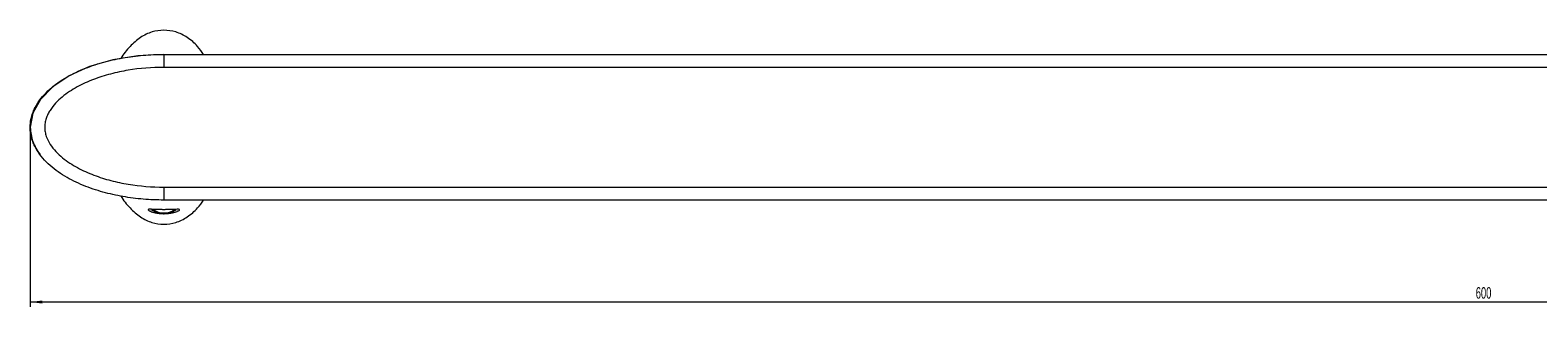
# Model space of a CAD drawing. Header units: millimetres. Extents: x -880 to 393, y -18 to 517.
# Tile 2 of 6: x -880 to -570, y 460 to 517. Entities that reach past the tile are written whole.
import ezdxf

# ---------------------------------------------------------------- set-up
doc = ezdxf.new("R2010")
doc.units = ezdxf.units.MM
doc.header["$PDSIZE"] = -1
doc.styles.add('SLDTEXTSTYLE0', font='TXT', dxfattribs={"width": 0.605})
doc.dimstyles.new('SLDDIMSTYLE0', dxfattribs={"dimtxt": 2.311487, "dimasz": 2.5, "dimexe": 0, "dimexo": 0.0625, "dimgap": 0.577872, "dimtad": 1, "dimtoh": 1, "dimrnd": 1e-09, "dimzin": 12, "dimdsep": 46, "dimtxsty": 'SLDTEXTSTYLE0', "dimsah": 1, "dimcen": 0.09, "dimadec": 0, "dimazin": 0, "dimtfac": 1, "dimtofl": 0, "dimtmove": 0, "dimatfit": 3, "dimfxl": 1, "dimfrac": 2, "dimtolj": 1, "dimtzin": 12, "dimarcsym": 0})

# ---------------------------------------------------------------- blocks, each defined once
blk = doc.blocks.new('*D1')
at = {"color": 7, "linetype": 'Continuous', "lineweight": 0}
for p, q in [((-880.46, 496.03), (-880.46, 460.03)), ((-280.46, 496.03), (-280.46, 460.03)), ((-280.46, 461.03), (-880.46, 461.03))]:
    blk.add_line(p, q, dxfattribs=at)
for points in [[(-880.46, 461.03), (-877.96, 460.72), (-877.96, 461.34)], [(-280.46, 461.03), (-282.96, 461.34), (-282.96, 460.72)]]:
    blk.add_solid(points, dxfattribs=at)
at = {"color": 7, "linetype": 'Continuous', "lineweight": 0, "insert": (-583.11, 464.1), "char_height": 2.381, "attachment_point": 1, "style": 'SLDTEXTSTYLE0'}
blk.add_mtext('600', dxfattribs=at)

msp = doc.modelspace()

# ---------------------------------------------------------------- linework, layer by layer
at = {"color": 7, "linetype": 'Continuous', "lineweight": 15}
for p, q in [((-852.962, 512.032), (-852.962, 509.359)), ((-852.962, 512.032), (-307.962, 512.032)), ((-307.962, 509.359), (-852.962, 509.359)), ((-852.962, 484.704), (-852.962, 482.032)), ((-852.962, 484.704), (-307.962, 484.704)), ((-307.962, 482.032), (-852.962, 482.032)), ((-853.013, 479.226), (-852.912, 479.226))]:
    msp.add_line(p, q, dxfattribs=at)
at = {"color": 7, "linetype": 'Continuous', "lineweight": 15, "flags": 128}
msp.add_lwpolyline([(-852.962, 512.032), (-858.327, 511.743), (-863.486, 510.89), (-868.24, 509.504), (-872.408, 507.638), (-875.828, 505.365), (-878.369, 502.772), (-879.934, 499.958), (-880.462, 497.032)], dxfattribs=at)
at = {"color": 7, "linetype": 'Continuous', "lineweight": 15}
for centre, radius, start, end in [((-853.094, 483.01), 3.785, 230.41134, 271.22809), ((-852.962, 483.133), 3.761, 233.70899, 305.98463), ((-852.829, 483.003), 3.779, 268.75047, 309.89015)]:
    msp.add_arc(centre, radius, start, end, dxfattribs=at)
for points, knots in [([(-852.962, 517.032), (-853.787, 516.953), (-855.484, 516.793), (-857.886, 515.554), (-860.017, 513.648), (-861.327, 512.099), (-861.803, 511.17), (-861.804, 511.168)], [0, 0, 0, 0, 0.2233818, 0.4592318, 0.7165353, 0.9994281, 1, 1, 1, 1]), ([(-844.777, 512.032), (-845.171, 512.591), (-846.114, 513.928), (-848.055, 515.543), (-850.437, 516.795), (-852.136, 516.954), (-852.962, 517.032)], [0, 0, 0, 0, 0.2054893, 0.4907933, 0.7523091, 1, 1, 1, 1]), ([(-852.962, 482.032), (-854.387, 482.032), (-855.801, 482.092), (-858.607, 482.331), (-860, 482.51), (-862.763, 482.994), (-864.133, 483.3), (-866.169, 483.868), (-866.844, 484.076), (-868.188, 484.533), (-868.858, 484.783), (-870.839, 485.598), (-872.114, 486.222), (-873.937, 487.318), (-874.529, 487.71), (-875.677, 488.56), (-876.233, 489.019), (-877.275, 489.999), (-877.764, 490.522), (-878.657, 491.651), (-879.052, 492.244), (-879.549, 493.185), (-879.7, 493.507), (-879.965, 494.171), (-880.08, 494.515), (-880.359, 495.557), (-880.458, 496.263), (-880.464, 497.343), (-880.442, 497.705), (-880.353, 498.415), (-880.285, 498.766), (-880.108, 499.458), (-879.997, 499.801), (-879.736, 500.474), (-879.587, 500.8), (-879.094, 501.749), (-878.703, 502.346), (-877.817, 503.481), (-877.331, 504.006), (-876.3, 504.986), (-875.754, 505.442), (-874.611, 506.297), (-874.012, 506.697), (-872.183, 507.805), (-870.912, 508.431), (-868.948, 509.245), (-868.284, 509.495), (-866.938, 509.957), (-866.254, 510.17), (-864.196, 510.749), (-862.813, 511.059), (-860.029, 511.55), (-858.628, 511.73), (-855.808, 511.971), (-854.389, 512.032), (-852.962, 512.032)], [0, 0, 0, 0, 0.0625, 0.0625, 0.125, 0.125, 0.1875, 0.1875, 0.21875, 0.21875, 0.25, 0.25, 0.3125, 0.3125, 0.34375, 0.34375, 0.375, 0.375, 0.40625, 0.40625, 0.4375, 0.4375, 0.453125, 0.453125, 0.46875, 0.46875, 0.5, 0.5, 0.515625, 0.515625, 0.53125, 0.53125, 0.546875, 0.546875, 0.5625, 0.5625, 0.59375, 0.59375, 0.625, 0.625, 0.65625, 0.65625, 0.6875, 0.6875, 0.75, 0.75, 0.78125, 0.78125, 0.8125, 0.8125, 0.875, 0.875, 0.9375, 0.9375, 1, 1, 1, 1]), ([(-852.962, 509.359), (-855.44, 509.359), (-857.889, 509.164), (-861.517, 508.56), (-862.718, 508.307), (-865.104, 507.679), (-866.292, 507.303), (-868.594, 506.42), (-869.714, 505.913), (-871.333, 505.024), (-871.863, 504.706), (-872.897, 504.017), (-873.399, 503.647), (-874.35, 502.857), (-874.801, 502.435), (-875.641, 501.524), (-876.032, 501.029), (-876.53, 500.243), (-876.682, 499.972), (-876.952, 499.413), (-877.072, 499.122), (-877.266, 498.527), (-877.341, 498.225), (-877.44, 497.611), (-877.465, 497.297), (-877.459, 496.67), (-877.43, 496.361), (-877.32, 495.749), (-877.24, 495.444), (-876.936, 494.556), (-876.654, 494.007), (-875.982, 492.967), (-875.588, 492.476), (-874.74, 491.568), (-874.282, 491.145), (-872.836, 489.959), (-871.801, 489.291), (-870.18, 488.409), (-869.628, 488.135), (-868.502, 487.624), (-867.927, 487.386), (-866.193, 486.727), (-865.023, 486.361), (-862.663, 485.744), (-861.472, 485.494), (-857.872, 484.899), (-855.435, 484.704), (-852.962, 484.704)], [0, 0, 0, 0, 0.125, 0.125, 0.1875, 0.1875, 0.25, 0.25, 0.3125, 0.3125, 0.34375, 0.34375, 0.375, 0.375, 0.40625, 0.40625, 0.4375, 0.4375, 0.453125, 0.453125, 0.46875, 0.46875, 0.484375, 0.484375, 0.5, 0.5, 0.515625, 0.515625, 0.53125, 0.53125, 0.5625, 0.5625, 0.59375, 0.59375, 0.625, 0.625, 0.6875, 0.6875, 0.71875, 0.71875, 0.75, 0.75, 0.8125, 0.8125, 0.875, 0.875, 1, 1, 1, 1]), ([(-880.462, 497.032), (-880.361, 496.029), (-880.155, 493.988), (-879.016, 492.28), (-878.436, 491.411)], [0, 0, 0, 0, 0.49100762, 1, 1, 1, 1]), ([(-861.804, 482.895), (-861.803, 482.893), (-861.327, 481.964), (-860.017, 480.419), (-857.886, 478.498), (-855.484, 477.309), (-852.963, 476.898), (-850.436, 477.306), (-848.055, 478.509), (-846.114, 480.137), (-845.171, 481.473), (-844.777, 482.032)], [0, 0, 0, 0, 0.0003007, 0.1490462, 0.2843369, 0.4083472, 0.5258018, 0.6432564, 0.7672667, 0.9025574, 1, 1, 1, 1]), ([(-852.912, 479.226), (-852.664, 479.227), (-852.422, 479.239), (-851.949, 479.283), (-851.718, 479.315), (-851.291, 479.392), (-851.09, 479.437), (-850.729, 479.534), (-850.57, 479.584), (-850.289, 479.684), (-850.171, 479.733), (-849.977, 479.824), (-849.901, 479.866), (-849.787, 479.94), (-849.75, 479.971), (-849.71, 480.026), (-849.707, 480.048), (-849.745, 480.103), (-849.832, 480.121), (-850.122, 480.134), (-850.321, 480.128), (-850.715, 480.111), (-850.864, 480.104), (-851.196, 480.09), (-851.378, 480.082), (-851.784, 480.068), (-852.002, 480.062), (-852.352, 480.055), (-852.473, 480.053), (-852.715, 480.051), (-852.836, 480.051), (-853.081, 480.05), (-853.206, 480.051), (-853.449, 480.053), (-853.568, 480.055), (-853.917, 480.061), (-854.139, 480.068), (-854.541, 480.082), (-854.726, 480.09), (-855.058, 480.104), (-855.206, 480.111), (-855.47, 480.122), (-855.588, 480.127), (-855.79, 480.131), (-855.876, 480.131), (-856.02, 480.124), (-856.077, 480.118), (-856.164, 480.098), (-856.192, 480.084), (-856.217, 480.048), (-856.214, 480.026), (-856.175, 479.972), (-856.137, 479.94), (-856.024, 479.866), (-855.948, 479.824), (-855.755, 479.734), (-855.635, 479.684), (-855.357, 479.585), (-855.199, 479.535), (-854.839, 479.438), (-854.637, 479.392), (-854.211, 479.316), (-853.982, 479.284), (-853.505, 479.239), (-853.261, 479.227), (-853.013, 479.226)], [0, 0, 0, 0, 0.03125, 0.03125, 0.0625, 0.0625, 0.09375, 0.09375, 0.125, 0.125, 0.15625, 0.15625, 0.1875, 0.1875, 0.21875, 0.21875, 0.25, 0.25, 0.3125, 0.3125, 0.375, 0.375, 0.40625, 0.40625, 0.4375, 0.4375, 0.46875, 0.46875, 0.484375, 0.484375, 0.5, 0.5, 0.515625, 0.515625, 0.53125, 0.53125, 0.5625, 0.5625, 0.59375, 0.59375, 0.625, 0.625, 0.65625, 0.65625, 0.6875, 0.6875, 0.71875, 0.71875, 0.75, 0.75, 0.78125, 0.78125, 0.8125, 0.8125, 0.84375, 0.84375, 0.875, 0.875, 0.90625, 0.90625, 0.9375, 0.9375, 0.96875, 0.96875, 1, 1, 1, 1])]:
    msp.add_open_spline(points, degree=3, knots=knots, dxfattribs=at)
at = {"color": 7, "linetype": 'Continuous', "lineweight": 0}
msp.add_point((-880.462, 497.032), dxfattribs=at)

# ---------------------------------------------------------------- dimensions: what is measured, and where the dimension line sits
dim = msp.add_linear_dim(base=(-880.462, 461.028), p1=(-280.462, 497.032), p2=(-880.462, 497.032), dimstyle='SLDDIMSTYLE0', dxfattribs=at)
dim.commit()
dim.dimension.update_dxf_attribs({"geometry": '*D1', "text_midpoint": (-580.462, 461.028), "dimtype": 160})

doc.saveas('drawing.dxf')
